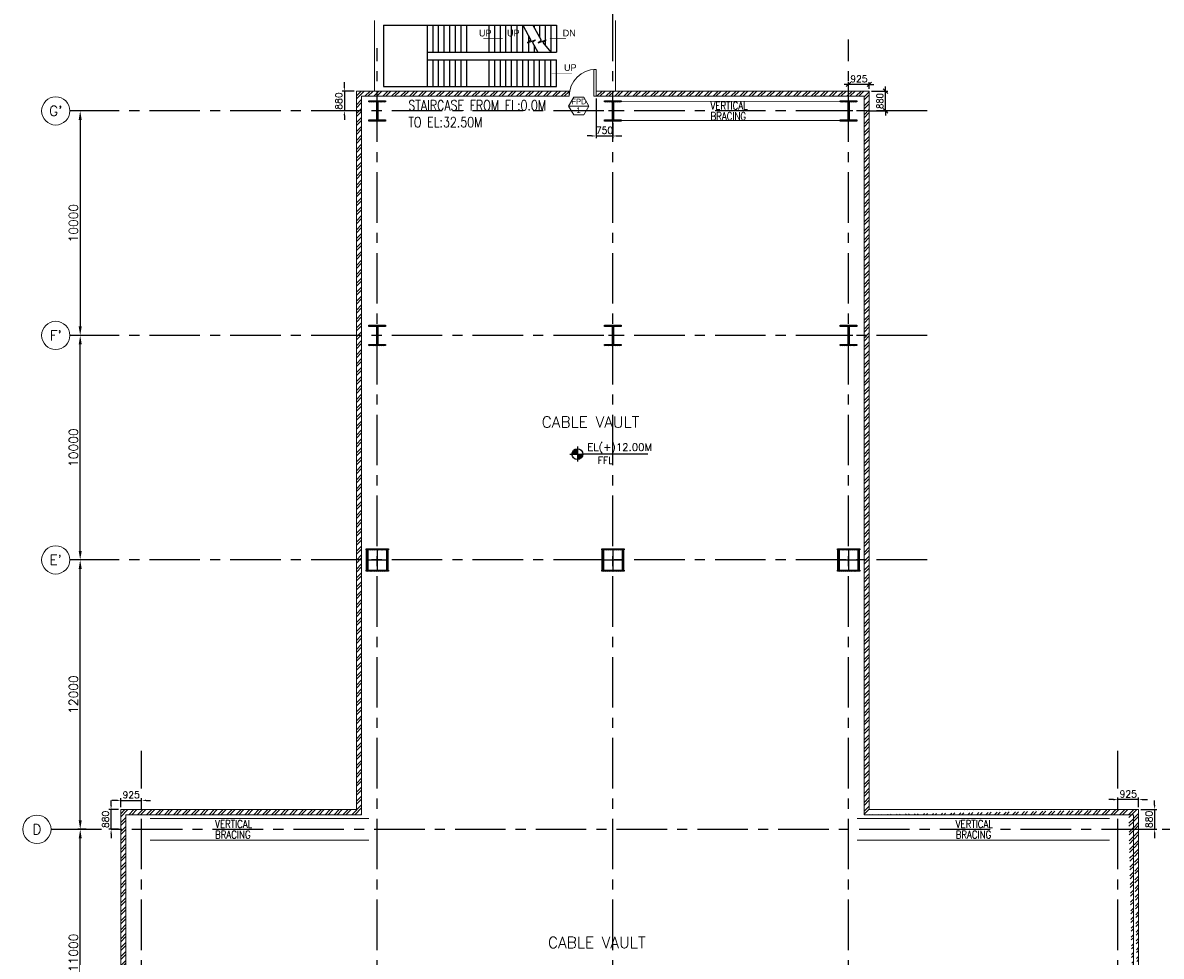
# Model space of a CAD drawing. Header units: inches. Extents: x 0 to 1544102, y -90707 to 23144100.
# Tile 138 of 181: x 585282 to 636007, y -17694 to 23885. Entities that reach past the tile are written whole.
import ezdxf
from ezdxf.enums import TextEntityAlignment as Align

# ---------------------------------------------------------------- set-up
doc = ezdxf.new("R2010")
doc.units = ezdxf.units.IN
doc.header["$LTSCALE"] = 1800
doc.header["$MEASUREMENT"] = 0
doc.linetypes.add('CENTER', pattern=[2, 1.25, -0.25, 0.25, -0.25])
doc.linetypes.add('HIDDEN', pattern=[0.375, 0.25, -0.125])
doc.layers.get('0').update_dxf_attribs({"color": 253})
for name, color, linetype in [('1', 7, 'Continuous'), ('BRACING', 1, 'HIDDEN'), ('CEN', 2, 'CENTER'), ('COL', 1, 'Continuous'), ('GRID', 251, 'CENTER'), ('STAIR', 2, 'Continuous')]:
    doc.layers.add(name, color=color, linetype=linetype)
for name, color, linetype, lineweight in [('2CON', 1, 'Continuous', 13), ('A-DOOR', 31, 'Continuous', 9), ('A-WIN TAG', 3, 'Continuous', 13), ('A-WIN TAG TEXT', 3, 'Continuous', 13), ('CL', 8, 'CENTER', 15), ('DIM', 4, 'Continuous', 18), ('dimension line', 4, 'Continuous', 13), ('TEXT', 3, 'Continuous', 18), ('WALL', 6, 'Continuous', 18), ('WALL HATCH', 251, 'Continuous', 13), ('WALL1', 6, 'Continuous', 18)]:
    doc.layers.add(name, color=color, linetype=linetype, lineweight=lineweight)
doc.styles.add('COMPLEX', font='complex')
doc.styles.add('HTX11', font='O8111901')
doc.styles.add('ROAMNS', font='ROMANS.shx')
doc.styles.add('ROMANS', font='romans.shx')
doc.styles.add('ROMANT', font='romant')
doc.styles.add('SIMPLEX-25', font='simplex.shx')
doc.styles.get("Standard").update_dxf_attribs({"font": 'arial.ttf'})
doc.dimstyles.new('DIM INT', dxfattribs={"dimtxt": 300, "dimasz": 200, "dimexe": 100, "dimexo": 100, "dimgap": 100, "dimtad": 1, "dimdec": 0, "dimlfac": 0.25, "dimzin": 13, "dimdsep": 46, "dimlunit": 5, "dimtxsty": 'ROMANS', "dimblk1": 'OBLIQUE', "dimblk2": 'OBLIQUE', "dimsah": 1, "dimcen": 0.09, "dimclrd": 9, "dimclre": 9, "dimclrt": 4, "dimadec": 0, "dimazin": 0, "dimtfac": 1, "dimtdec": 0, "dimtix": 1, "dimtmove": 2, "dimatfit": 3, "dimldrblk": 'OBLIQUE', "dimfxl": 1, "dimtolj": 1, "dimtzin": 13, "dimarcsym": 0})
doc.dimstyles.new('DIM INT 1', dxfattribs={"dimtxt": 300, "dimasz": 200, "dimexe": 100, "dimexo": 100, "dimgap": 100, "dimtad": 1, "dimdec": 0, "dimzin": 13, "dimdsep": 46, "dimlunit": 5, "dimtxsty": 'ROAMNS', "dimblk2": 'OBLIQUE', "dimcen": 0.09, "dimclrd": 9, "dimclre": 9, "dimclrt": 4, "dimadec": 0, "dimazin": 0, "dimtfac": 1, "dimtdec": 0, "dimtix": 1, "dimtmove": 2, "dimatfit": 3, "dimfxl": 1, "dimtolj": 1, "dimtzin": 13, "dimarcsym": 0})
doc.dimstyles.new('DIM100 x2', dxfattribs={"dimscale": 0, "dimtxt": 400, "dimasz": 400, "dimexe": 100, "dimexo": 100, "dimgap": 100, "dimtad": 1, "dimdec": 0, "dimzin": 13, "dimdsep": 46, "dimtxsty": 'ROMANS', "dimblk2": 'OBLIQUE', "dimcen": 100, "dimdle": 100, "dimclrd": 9, "dimclre": 9, "dimclrt": 4, "dimadec": 0, "dimazin": 0, "dimtfac": 1.1, "dimtdec": 0, "dimtix": 1, "dimtmove": 2, "dimatfit": 3, "dimfxl": 1, "dimtolj": 1, "dimtzin": 13, "dimarcsym": 0})

# ---------------------------------------------------------------- blocks, each defined once
blk = doc.blocks.new('E-ROW COLUMN')
at = {"layer": 'COL'}
h = blk.add_hatch(dxfattribs=at)
h.set_pattern_fill('ANSI31', color=256, scale=200, angle=180, style=0)
h.set_pattern_definition([(225, (-559205.4, -120485.547), (17.6776695, -17.6776695), [])])
h.paths.add_polyline_path([(0, 500), (-500, 500), (-500, 450), (0, 450)])
h.paths.add_polyline_path([(500, 500), (0, 500), (0, 450), (500, 450)])
h.paths.add_polyline_path([(-425, 450), (-475, 450), (-475, 0), (-425, 0)])
h.paths.add_polyline_path([(475, 450), (425, 450), (425, 0), (475, 0)])
h.paths.add_polyline_path([(-425, 0), (-475, 0), (-475, -450), (-425, -450)])
h.paths.add_polyline_path([(0, -450), (-500, -450), (-500, -500), (0, -500)])
h.paths.add_polyline_path([(500, -450), (0, -450), (0, -500), (500, -500)])
h.paths.add_polyline_path([(475, 0), (425, 0), (425, -450), (475, -450)])
at = {"layer": 'CEN'}
for p, q in [((-475, 0), (475, 0)), ((0, 500), (0, -500))]:
    blk.add_line(p, q, dxfattribs=at)
at = {"layer": 'COL'}
for points in [[(-500, 500), (500, 500), (500, 450), (-500, 450)], [(-475, 450), (-425, 450), (-425, -450), (-475, -450)], [(425, 450), (475, 450), (475, -450), (425, -450)], [(-500, -450), (500, -450), (500, -500), (-500, -500)]]:
    blk.add_lwpolyline(points, close=True, dxfattribs=at)
blk = doc.blocks.new('F-ROW COLUMN')
at = {"layer": 'COL'}
h = blk.add_hatch(dxfattribs=at)
h.set_pattern_fill('ANSI31', color=256, scale=200, angle=180, style=0)
h.set_pattern_definition([(225, (-557328.912, -127499.994), (17.6776695, -17.6776695), [])])
h.paths.add_polyline_path([(370, 450), (0, 450), (0, 400), (22.5, 400), (370, 400)])
h.paths.add_polyline_path([(0, 450), (-370, 450), (-370, 400), (0, 400)])
h.paths.add_polyline_path([(0, 400), (-22.5, 400), (-22.5, 0), (0, 0)])
h.paths.add_polyline_path([(22.5, 400), (0, 400), (0, 0), (22.5, 0)])
h.paths.add_polyline_path([(0, 0), (-22.5, 0), (-22.5, -400), (0, -400)])
h.paths.add_polyline_path([(22.5, 0), (0, 0), (0, -400), (22.5, -400)])
h.paths.add_polyline_path([(0, -400), (-22.5, -400), (-370, -400), (-370, -450), (0, -450)])
h.paths.add_polyline_path([(370, -400), (0, -400), (0, -450), (370, -450)])
at = {"layer": 'CEN'}
for p, q in [((191.6, 0), (-191.6, 0)), ((0, -450), (0, 450))]:
    blk.add_line(p, q, dxfattribs=at)
at = {"layer": 'COL'}
for points in [[(-370, 450), (370, 450), (370, 400), (-370, 400)], [(-22.5, 400), (22.5, 400), (22.5, -400), (-22.5, -400)], [(-370, -400), (370, -400), (370, -450), (-370, -450)]]:
    blk.add_lwpolyline(points, close=True, dxfattribs=at)
blk = doc.blocks.new('_Oblique')
at = {"color": 0, "linetype": 'ByBlock', "lineweight": -2}
blk.add_line((-0.5, -0.5), (0.5, 0.5), dxfattribs=at)
blk = doc.blocks.new('*D690')
at = {"layer": 'Defpoints', "color": 0, "transparency": 16777216}
for p in [(623001, 20839), (623723, 20839), (622771, 19959)]:
    blk.add_point(p, dxfattribs=at)
at = {"layer": 'DIM', "color": 9, "lineweight": -2, "transparency": 16777216}
for p, q in [((623101, 20839), (623823, 20839)), ((623723, 20839), (623723, 21039)), ((623723, 19959), (623723, 20839)), ((622871, 19959), (623823, 19959)), ((623723, 19959), (623723, 19759))]:
    blk.add_line(p, q, dxfattribs=at)
at = {"layer": 'DIM', "color": 9, "lineweight": -2, "transparency": 16777216, "xscale": 200, "yscale": 200, "zscale": 200}
for p, rotation in [((623723, 20839), 270), ((623723, 19959), 90)]:
    blk.add_blockref('_Oblique', p, dxfattribs=dict(at, rotation=rotation))
at = {"layer": 'DIM', "color": 4, "transparency": 16777216, "insert": (623473, 20399), "char_height": 300, "attachment_point": 5, "rotation": 90, "style": 'ROMANS'}
blk.add_mtext('\\A1;{\\W0.9;880}', dxfattribs=at)
blk = doc.blocks.new('*D691')
at = {"layer": 'Defpoints', "color": 0, "transparency": 16777216}
for p in [(622076, 21139), (623001, 20839), (622076, 20488)]:
    blk.add_point(p, dxfattribs=at)
at = {"layer": 'DIM', "color": 9, "lineweight": -2, "transparency": 16777216}
for p, q in [((622076, 21139), (621876, 21139)), ((622076, 20588), (622076, 21239)), ((623001, 21139), (622076, 21139)), ((623001, 20939), (623001, 21239)), ((623001, 21139), (623201, 21139))]:
    blk.add_line(p, q, dxfattribs=at)
at = {"layer": 'DIM', "color": 9, "lineweight": -2, "transparency": 16777216, "xscale": 200, "yscale": 200, "zscale": 200}
blk.add_blockref('_Oblique', (622076, 21139), dxfattribs=at)
at = {"layer": 'DIM', "color": 9, "lineweight": -2, "transparency": 16777216, "xscale": 200, "yscale": 200, "zscale": 200, "rotation": 180}
blk.add_blockref('_Oblique', (623001, 21139), dxfattribs=at)
at = {"layer": 'DIM', "color": 4, "transparency": 16777216, "insert": (622538, 21389), "char_height": 300, "attachment_point": 5, "style": 'ROMANS'}
blk.add_mtext('\\A1;925', dxfattribs=at)
blk = doc.blocks.new('M_Fire Door Single - 1200 x 2100mm FPD1-Level 1')
at = {"layer": 'A-DOOR'}
for p, q in [((500, -115), (500, -1315)), ((600, -115), (500, -115)), ((600, -115), (600, -1315)), ((600, -1315), (500, -1315))]:
    blk.add_line(p, q, dxfattribs=at)
blk.add_arc((600, -115), 1200, 180, 270, dxfattribs=at)
blk = doc.blocks.new('PL-FFL2')
at = {"layer": '1'}
h = blk.add_hatch(color=7, dxfattribs=at)
h.paths.add_polyline_path([(3.09, 1.96, 0.414214), (1.09, -0.04), (3.09, -0.04)])
h.paths.add_polyline_path([(5.09, -0.04), (3.09, -0.04), (3.09, -2.04, 0.414214)])
at = {"layer": '1', "color": 1, "linetype": 'Continuous'}
for p, q in [((3.09, 2.74), (3.09, -2.74)), ((29.24, 0), (4.78, 0)), ((4.78, 0), (5.09, 0)), ((0.31, -0.04), (5.09, -0.04))]:
    blk.add_line(p, q, dxfattribs=at)
blk.add_circle((3.09, -0.04), 2, dxfattribs=at)
at = {"layer": '1', "color": 4, "linetype": 'Continuous'}
blk.add_attdef('EL(+)', text='', height=2.75, dxfattribs=at).set_placement((18.98, 2.4), align=Align.MIDDLE)
at = {"layer": '1', "color": 3, "linetype": 'Continuous'}
blk.add_attdef('XXX', text='', height=2.5, dxfattribs=at).set_placement((18.44, -3.52), align=Align.MIDDLE)
blk = doc.blocks.new('*D1634')
at = {"layer": 'Defpoints', "color": 0, "transparency": 16777216}
for p in [(587841, -41), (588208, -41), (588208, -12041)]:
    blk.add_point(p, dxfattribs=at)
at = {"layer": 'dimension line', "color": 9, "lineweight": -2, "transparency": 16777216}
for p, q in [((588108, -41), (587741, -41)), ((587841, -11641), (587841, -441)), ((588108, -12041), (587741, -12041))]:
    blk.add_line(p, q, dxfattribs=at)
at = {"layer": 'dimension line', "color": 9, "transparency": 16777216}
for points in [[(587774, -441), (587908, -441), (587841, -41)], [(587774, -11641), (587908, -11641), (587841, -12041)]]:
    blk.add_solid(points, dxfattribs=at)
at = {"layer": 'dimension line', "color": 4, "transparency": 16777216, "insert": (587541, -6041), "char_height": 400, "attachment_point": 5, "rotation": 90, "style": 'ROMANS'}
blk.add_mtext('\\A1;12000', dxfattribs=at)
blk = doc.blocks.new('*D1635')
at = {"layer": 'Defpoints', "color": 0, "transparency": 16777216}
for p in [(587841, 9959), (588208, 9959), (588208, -41)]:
    blk.add_point(p, dxfattribs=at)
at = {"layer": 'dimension line', "color": 9, "lineweight": -2, "transparency": 16777216}
for p, q in [((588108, 9959), (587741, 9959)), ((587841, 359), (587841, 9559)), ((588108, -41), (587741, -41))]:
    blk.add_line(p, q, dxfattribs=at)
at = {"layer": 'dimension line', "color": 9, "transparency": 16777216}
for points in [[(587774, 9559), (587908, 9559), (587841, 9959)], [(587774, 359), (587908, 359), (587841, -41)]]:
    blk.add_solid(points, dxfattribs=at)
at = {"layer": 'dimension line', "color": 4, "transparency": 16777216, "insert": (587541, 4959), "char_height": 400, "attachment_point": 5, "rotation": 90, "style": 'ROMANS'}
blk.add_mtext('\\A1;10000', dxfattribs=at)
blk = doc.blocks.new('*D1636')
at = {"layer": 'Defpoints', "color": 0, "transparency": 16777216}
for p in [(588208, 19959), (587841, 9959), (588208, 9959)]:
    blk.add_point(p, dxfattribs=at)
at = {"layer": 'dimension line', "color": 9, "lineweight": -2, "transparency": 16777216}
for p, q in [((588108, 19959), (587741, 19959)), ((587841, 19559), (587841, 10359)), ((588108, 9959), (587741, 9959))]:
    blk.add_line(p, q, dxfattribs=at)
at = {"layer": 'dimension line', "color": 9, "transparency": 16777216}
for points in [[(587774, 19559), (587908, 19559), (587841, 19959)], [(587774, 10359), (587908, 10359), (587841, 9959)]]:
    blk.add_solid(points, dxfattribs=at)
at = {"layer": 'dimension line', "color": 4, "transparency": 16777216, "insert": (587541, 14959), "char_height": 400, "attachment_point": 5, "rotation": 90, "style": 'ROMANS'}
blk.add_mtext('\\A1;10000', dxfattribs=at)
blk = doc.blocks.new('GRD')
at = {"layer": 'CL', "linetype": 'Continuous'}
blk.add_circle((0, 419.99985), 419.99985, dxfattribs=at)
at = {"layer": 'CL', "color": 4, "style": 'COMPLEX'}
blk.add_attdef('GRD', text='', height=300, dxfattribs=at).set_placement((0, 419.99985), align=Align.MIDDLE)
blk = doc.blocks.new('*D1639')
at = {"layer": 'Defpoints', "color": 0, "transparency": 16777216}
for p in [(587211, -12041), (587841, -12041), (587211, -23041)]:
    blk.add_point(p, dxfattribs=at)
at = {"layer": 'dimension line', "color": 9, "lineweight": -2, "transparency": 16777216}
for p, q in [((587311, -12041), (587941, -12041)), ((587841, -22641), (587841, -12441)), ((587311, -23041), (587941, -23041))]:
    blk.add_line(p, q, dxfattribs=at)
at = {"layer": 'dimension line', "color": 9, "transparency": 16777216}
for points in [[(587774, -12441), (587908, -12441), (587841, -12041)], [(587774, -22641), (587908, -22641), (587841, -23041)]]:
    blk.add_solid(points, dxfattribs=at)
at = {"layer": 'dimension line', "color": 4, "transparency": 16777216, "insert": (587541, -17541), "char_height": 400, "attachment_point": 5, "rotation": 90, "style": 'ROMANS'}
blk.add_mtext('\\A1;11000', dxfattribs=at)
blk = doc.blocks.new('*D1875')
at = {"layer": 'Defpoints', "color": 0, "transparency": 16777216}
for p in [(610826, 20609), (611576, 19509), (611576, 18843)]:
    blk.add_point(p, dxfattribs=at)
at = {"layer": 'DIM', "color": 9, "lineweight": -2, "transparency": 16777216}
for p, q in [((610826, 20509), (610826, 18743)), ((611576, 19409), (611576, 18743)), ((610626, 18843), (610426, 18843)), ((610826, 18843), (611576, 18843)), ((611776, 18843), (611976, 18843))]:
    blk.add_line(p, q, dxfattribs=at)
at = {"layer": 'DIM', "color": 9, "transparency": 16777216}
for points in [[(610626, 18876), (610626, 18810), (610826, 18843)], [(611776, 18876), (611776, 18810), (611576, 18843)]]:
    blk.add_solid(points, dxfattribs=at)
at = {"layer": 'DIM', "color": 4, "transparency": 16777216, "insert": (611201, 19093), "char_height": 300, "attachment_point": 5, "style": 'ROAMNS'}
blk.add_mtext('\\A1;750', dxfattribs=at)
blk = doc.blocks.new('*D2298')
at = {"layer": 'Defpoints', "color": 0, "transparency": 16777216}
for p in [(600151, 20839), (599611, 19959), (600151, 19959)]:
    blk.add_point(p, dxfattribs=at)
at = {"layer": 'DIM', "color": 9, "lineweight": -2, "transparency": 16777216}
for p, q in [((600051, 20839), (599511, 20839)), ((599611, 21039), (599611, 21239)), ((599611, 20839), (599611, 19959)), ((600051, 19959), (599511, 19959)), ((599611, 19759), (599611, 19559))]:
    blk.add_line(p, q, dxfattribs=at)
at = {"layer": 'DIM', "color": 9, "transparency": 16777216}
for points in [[(599577, 21039), (599644, 21039), (599611, 20839)], [(599577, 19759), (599644, 19759), (599611, 19959)]]:
    blk.add_solid(points, dxfattribs=at)
at = {"layer": 'DIM', "color": 4, "transparency": 16777216, "insert": (599361, 20399), "char_height": 300, "attachment_point": 5, "rotation": 90, "style": 'ROAMNS'}
blk.add_mtext('\\A1;880', dxfattribs=at)
blk = doc.blocks.new('*D2299')
at = {"layer": 'A-DOOR', "color": 9, "lineweight": -2, "transparency": 16777216}
for p, q in [((589217, -10961), (589217, -10761)), ((589551, -11161), (589117, -11161)), ((589217, -12041), (589217, -11161)), ((589551, -12041), (589117, -12041)), ((589217, -12241), (589217, -12441))]:
    blk.add_line(p, q, dxfattribs=at)
at = {"layer": 'A-DOOR', "color": 9, "transparency": 16777216}
for points in [[(589184, -10961), (589251, -10961), (589217, -11161)], [(589184, -12241), (589251, -12241), (589217, -12041)]]:
    blk.add_solid(points, dxfattribs=at)
at = {"layer": 'Defpoints', "color": 0, "transparency": 16777216}
for p in [(589217, -11161), (589651, -11161), (589651, -12041)]:
    blk.add_point(p, dxfattribs=at)
at = {"layer": 'A-DOOR', "color": 4, "transparency": 16777216, "insert": (588967, -11601), "char_height": 300, "attachment_point": 5, "rotation": 90, "style": 'ROAMNS'}
blk.add_mtext('\\A1;880', dxfattribs=at)
blk = doc.blocks.new('*D2300')
at = {"layer": 'A-DOOR', "color": 9, "lineweight": -2, "transparency": 16777216}
for p, q in [((635714, -10961), (635714, -10761)), ((635101, -11161), (635814, -11161)), ((635714, -11161), (635714, -12041)), ((635336, -12041), (635814, -12041)), ((635714, -12241), (635714, -12441))]:
    blk.add_line(p, q, dxfattribs=at)
at = {"layer": 'A-DOOR', "color": 9, "transparency": 16777216}
for points in [[(635681, -10961), (635747, -10961), (635714, -11161)], [(635681, -12241), (635747, -12241), (635714, -12041)]]:
    blk.add_solid(points, dxfattribs=at)
at = {"layer": 'Defpoints', "color": 0, "transparency": 16777216}
for p in [(635001, -11161), (635236, -12041), (635714, -12041)]:
    blk.add_point(p, dxfattribs=at)
at = {"layer": 'A-DOOR', "color": 4, "transparency": 16777216, "insert": (635464, -11601), "char_height": 300, "attachment_point": 5, "rotation": 90, "style": 'ROAMNS'}
blk.add_mtext('\\A1;880', dxfattribs=at)
blk = doc.blocks.new('*D2301')
at = {"layer": 'A-DOOR', "color": 9, "lineweight": -2, "transparency": 16777216}
for p, q in [((634076, -10765), (634076, -10618)), ((635001, -11061), (635001, -10618)), ((633876, -10718), (633676, -10718)), ((635001, -10718), (634076, -10718)), ((635201, -10718), (635401, -10718))]:
    blk.add_line(p, q, dxfattribs=at)
at = {"layer": 'A-DOOR', "color": 9, "transparency": 16777216}
for points in [[(633876, -10684), (633876, -10751), (634076, -10718)], [(635201, -10684), (635201, -10751), (635001, -10718)]]:
    blk.add_solid(points, dxfattribs=at)
at = {"layer": 'Defpoints', "color": 0, "transparency": 16777216}
for p in [(634076, -10718), (634076, -10865), (635001, -11161)]:
    blk.add_point(p, dxfattribs=at)
at = {"layer": 'A-DOOR', "color": 4, "transparency": 16777216, "insert": (634538, -10468), "char_height": 300, "attachment_point": 5, "style": 'ROAMNS'}
blk.add_mtext('\\A1;925', dxfattribs=at)
blk = doc.blocks.new('*D2297')
at = {"layer": 'A-DOOR', "color": 9, "lineweight": -2, "transparency": 16777216}
for p, q in [((589451, -10753), (589251, -10753)), ((589651, -11061), (589651, -10653)), ((589651, -10753), (590576, -10753)), ((590576, -10766), (590576, -10653)), ((590776, -10753), (590976, -10753))]:
    blk.add_line(p, q, dxfattribs=at)
at = {"layer": 'A-DOOR', "color": 9, "transparency": 16777216}
for points in [[(589451, -10719), (589451, -10786), (589651, -10753)], [(590776, -10719), (590776, -10786), (590576, -10753)]]:
    blk.add_solid(points, dxfattribs=at)
at = {"layer": 'Defpoints', "color": 0, "transparency": 16777216}
for p in [(590576, -10753), (590576, -10866), (589651, -11161)]:
    blk.add_point(p, dxfattribs=at)
at = {"layer": 'A-DOOR', "color": 4, "transparency": 16777216, "insert": (590113, -10503), "char_height": 300, "attachment_point": 5, "style": 'ROAMNS'}
blk.add_mtext('\\A1;925', dxfattribs=at)

msp = doc.modelspace()

# ---------------------------------------------------------------- hatches: boundary and pattern name
at = {"layer": 'WALL HATCH'}
h = msp.add_hatch(dxfattribs=at)
h.set_pattern_fill('ANSI32', color=256, scale=750, style=0)
h.paths.add_polyline_path([(623000.79, 20838.57), (610825.79, 20838.57), (610825.79, 20608.57), (622770.79, 20608.57), (622770.79, -11406.43), (623000.79, -11406.43), (623000.79, -11176.43)])
h.paths.add_polyline_path([(600380.79, 20608.57), (609625.79, 20608.57), (609625.79, 20838.57), (600150.79, 20838.57), (600150.79, -11161.43), (589650.79, -11161.43), (589650.79, -21861.43), (589880.79, -21861.43), (589880.79, -11391.43), (600380.79, -11391.43)])
h = msp.add_hatch(dxfattribs=at)
h.set_pattern_fill('ANSI32', color=256, scale=750, style=0)
edge = h.paths.add_edge_path()
edge.add_line((623000.79, -11161.43), (634790.79, -11161.43))
edge.add_line((622770.79, -11391.43), (634560.79, -11391.43))
edge.add_line((634770.79, -21861.43), (634770.79, -11406.43))
edge.add_line((635000.79, -21861.43), (635000.79, -11176.43))

# ---------------------------------------------------------------- linework, layer by layer
at = {"layer": '2CON'}
msp.add_line((610504.02, 20176.81), (609604.02, 20176.81), dxfattribs=at)
at = {"layer": 'A-WIN TAG'}
msp.add_lwpolyline([(609829.02, 20566.52), (609604.02, 20176.81), (609829.02, 19787.1), (610279.02, 19787.1), (610504.02, 20176.81), (610279.02, 20566.52)], close=True, dxfattribs=at)
at = {"layer": 'BRACING', "const_width": 40}
for points in [[(611945.79, 20383.57), (621705.79, 20383.57)], [(611945.79, 19533.57), (621705.79, 19533.57)], [(590945.79, -11561.43), (600705.79, -11561.43)], [(622445.79, -11561.43), (633705.79, -11561.43)], [(590945.79, -12521.43), (600705.79, -12521.43)], [(622445.79, -12521.43), (633705.79, -12521.43)]]:
    msp.add_lwpolyline(points, dxfattribs=at)
at = {"layer": 'GRID'}
for p, q in [((611575.79, -71422), (611575.79, 24880.66)), ((622075.79, -71422), (622075.79, 23138.14)), ((601075.79, -71422), (601075.79, 22750.3)), ((625575.79, 19958.57), (587381.4, 19958.57)), ((625575.79, 9958.57), (587381.4, 9958.57)), ((625575.79, -41.43), (587381.4, -41.43)), ((590575.79, -71422), (590575.79, -8541.43)), ((634075.79, -71422), (634075.79, -8541.43)), ((586541.88, -12041.43), (637536.54, -12041.43))]:
    msp.add_line(p, q, dxfattribs=at)
at = {"layer": 'STAIR', "linetype": 'Continuous'}
for p, q in [((601360.79, 23776.07), (608810.79, 23776.07)), ((601360.79, 23776.07), (601360.79, 21041.07)), ((603310.79, 22576.07), (603310.79, 23776.07)), ((603310.79, 22576.07), (603310.79, 23776.07)), ((603310.79, 22576.07), (603310.79, 23776.07)), ((603560.79, 22576.07), (603560.79, 23776.07)), ((603810.79, 22576.07), (603810.79, 23776.07)), ((604060.79, 22576.07), (604060.79, 23776.07)), ((604310.79, 22576.07), (604310.79, 23776.07)), ((604560.79, 22576.07), (604560.79, 23776.07)), ((604810.79, 22576.07), (604810.79, 23776.07)), ((605060.79, 22576.07), (605060.79, 23776.07)), ((606060.79, 22576.07), (606060.79, 23776.07)), ((606310.79, 22576.07), (606310.79, 23776.07)), ((606560.79, 22576.07), (606560.79, 23776.07)), ((606810.79, 22576.07), (606810.79, 23776.07)), ((607060.79, 22576.07), (607060.79, 23776.07)), ((607310.79, 22576.07), (607310.79, 23776.07)), ((607560.79, 22576.07), (607560.79, 23776.07)), ((608012.87, 23776.07), (609060.79, 23776.07)), ((608060.79, 23776.07), (608060.79, 23689.38)), ((608310.79, 23776.07), (608310.79, 23237.15)), ((608560.79, 23776.07), (608560.79, 22885.01)), ((608810.79, 23776.07), (608810.79, 22576.07)), ((609060.79, 23776.07), (609060.79, 22576.07)), ((607810.79, 23307.62), (607810.79, 22576.07)), ((608060.79, 22889.87), (608060.79, 22576.07)), ((603310.79, 22241.07), (603310.79, 22576.07)), ((603310.79, 22576.07), (609060.79, 22576.07)), ((608810.79, 22576.07), (609060.79, 22576.07)), ((603310.79, 21041.07), (603310.79, 22241.07)), ((603310.79, 22241.07), (609060.79, 22241.07)), ((603310.79, 21041.07), (603310.79, 22241.07)), ((603310.79, 21041.07), (603310.79, 22241.07)), ((603560.79, 21041.07), (603560.79, 22241.07)), ((603810.79, 21041.07), (603810.79, 22241.07)), ((604060.79, 21041.07), (604060.79, 22241.07)), ((604310.79, 21041.07), (604310.79, 22241.07)), ((604560.79, 21041.07), (604560.79, 22241.07)), ((604810.79, 21041.07), (604810.79, 22241.07)), ((605060.79, 21041.07), (605060.79, 22241.07)), ((606060.79, 21041.07), (606060.79, 22241.07)), ((606310.79, 21041.07), (606310.79, 22241.07)), ((606560.79, 21041.07), (606560.79, 22241.07)), ((606810.79, 21041.07), (606810.79, 22241.07)), ((607060.79, 21041.07), (607060.79, 22241.07)), ((607310.79, 21041.07), (607310.79, 22241.07)), ((607560.79, 21041.07), (607560.79, 22241.07)), ((607810.79, 21041.07), (607810.79, 22241.07)), ((608060.79, 21041.07), (608060.79, 22241.07)), ((608310.79, 21041.07), (608310.79, 22241.07)), ((608560.79, 21041.07), (608560.79, 22241.07)), ((608810.79, 21041.07), (608810.79, 22241.07)), ((609060.79, 21041.07), (609060.79, 22241.07)), ((601360.79, 21041.07), (609060.79, 21041.07))]:
    msp.add_line(p, q, dxfattribs=at)
at = {"layer": 'STAIR', "linetype": 'Continuous', "flags": 128}
for points in [[(607560.79, 23776.07), (607917.17, 23108.3), (607776.91, 22997.61), (608132.93, 23123.32), (607992.67, 23012.63), (608234.95, 22576.07)], [(608012.87, 23776.07), (608382.02, 23108.3), (608241.76, 22997.61), (608597.78, 23123.32), (608457.52, 23012.63), (608810.79, 22576.07)]]:
    msp.add_lwpolyline(points, dxfattribs=at)
for points in [[(606708.81, 23176.07, 0, 150, 0), (606354.12, 23176.07, 25, 25, 0), (605795.48, 23176.07, 25, 25, 0)], [(608731.15, 23176.07, 0, 150, 0), (609085.84, 23176.07, 25, 25, 0), (609482.72, 23176.07, 25, 25, 0)], [(608837.2, 21641.07, 0, 150, 0), (609191.89, 21641.07, 25, 25, 0), (609750.53, 21641.07, 25, 25, 0)]]:
    msp.add_lwpolyline(points, format="xyseb", dxfattribs=at)
at = {"layer": 'WALL'}
for p, q in [((600960.79, 23993.57), (600960.79, 20823.57)), ((611690.79, 23993.57), (611690.79, 20823.57)), ((589650.79, -21861.43), (589650.79, -11161.43)), ((589650.79, -11161.43), (600150.79, -11161.43)), ((589880.79, -21861.43), (589880.79, -11391.43)), ((589880.79, -11391.43), (600380.79, -11391.43)), ((622770.79, -11391.43), (634770.79, -11391.43)), ((623000.79, -11161.43), (635000.79, -11161.43)), ((634770.79, -21861.43), (634770.79, -11391.43)), ((635000.79, -21861.43), (635000.79, -11161.43))]:
    msp.add_line(p, q, dxfattribs=at)
at = {"layer": 'WALL1'}
for p, q in [((600150.79, -11161.43), (600150.79, 20838.57)), ((609625.79, 20838.57), (600150.79, 20838.57)), ((609625.79, 20608.57), (609625.79, 20838.57)), ((623000.79, 20838.57), (610825.79, 20838.57)), ((610825.79, 20608.57), (610825.79, 20838.57)), ((623000.79, -11161.43), (623000.79, 20838.57)), ((600380.79, -11391.43), (600380.79, 20608.57)), ((609625.79, 20608.57), (600380.79, 20608.57)), ((622770.79, 20608.57), (610825.79, 20608.57)), ((622770.79, -11391.43), (622770.79, 20608.57))]:
    msp.add_line(p, q, dxfattribs=at)

# ---------------------------------------------------------------- block references
for name, p in [('F-ROW COLUMN', (601075.79, 19958.57)), ('F-ROW COLUMN', (611575.79, 19958.57)), ('F-ROW COLUMN', (622075.79, 19958.57)), ('F-ROW COLUMN', (601075.79, 9958.57)), ('F-ROW COLUMN', (611575.79, 9958.57)), ('F-ROW COLUMN', (622075.79, 9958.57)), ('E-ROW COLUMN', (601075.79, -41.43)), ('E-ROW COLUMN', (611575.79, -41.43)), ('E-ROW COLUMN', (622075.79, -41.43))]:
    msp.add_blockref(name, p)
at = {"layer": '1'}
ref = msp.add_blockref('PL-FFL2', (609622.49, 4675.7), dxfattribs=dict(at, xscale=120, yscale=120, zscale=120))
ref.add_attrib('XXX', 'FFL', dxfattribs={"layer": '0', "color": 3, "linetype": 'Continuous', "height": 300, "style": 'SIMPLEX-25'}).set_placement((611244.97, 4395.27), align=Align.MIDDLE)
ref.add_attrib('EL(+)', 'EL(+)12.00M', dxfattribs={"layer": '0', "color": 4, "linetype": 'Continuous', "height": 330, "style": 'SIMPLEX-25'}).set_placement((611877.44, 4962.69), align=Align.MIDDLE)
at = {"layer": 'A-DOOR', "xscale": -1, "rotation": 180}
msp.add_blockref('M_Fire Door Single - 1200 x 2100mm FPD1-Level 1', (610225.79, 20493.57), dxfattribs=at)
at = {"layer": 'DIM', "xscale": 1.5, "yscale": 1.5, "zscale": 1.5}
for p, values in [((586751.4, 19328.57), {'GRD': "G'"}), ((586751.4, 9328.57), {'GRD': "F'"}), ((586751.4, -671.43), {'GRD': "E'"}), ((585911.88, -12671.43), {'GRD': 'D'})]:
    msp.add_blockref('GRD', p, dxfattribs=at).add_auto_attribs(values)

# ---------------------------------------------------------------- texts
at = {"layer": 'A-WIN TAG TEXT', "width": 0.8}
msp.add_text('FPD', height=250, dxfattribs=at).set_placement((610063.76, 20376.76), align=Align.MIDDLE)
at = {"layer": 'A-WIN TAG TEXT'}
msp.add_text('1', height=250, dxfattribs=at).set_placement((610046.69, 19990.94), align=Align.MIDDLE)
at = {"layer": 'TEXT', "linetype": 'Continuous', "style": 'HTX11'}
for s, p in [('UP', (605610.55, 23276.07)), ('UP', (606860.55, 23276.07)), ('DN', (609341.49, 23276.07)), ('UP', (609398.49, 21741.07))]:
    msp.add_text(s, height=300, dxfattribs=at).set_placement(p)
at = {"layer": 'TEXT', "color": 3, "style": 'ROMANT'}
for s, p in [('  CABLE VAULT', (607717.97, 5850.63)), ('CABLE VAULT', (608681.31, -17331.5))]:
    msp.add_text(s, height=500, dxfattribs=at).set_placement(p)
at = {"layer": 'TEXT', "insert": (602461.99, 20432.82), "char_height": 450, "attachment_point": 1, "style": 'ROMANS'}
msp.add_mtext_dynamic_manual_height_columns('{\\W0.8;STAIRCASE FROM EL:0.0M TO EL:32.50M}', width=6932.3139, gutter_width=1, heights=[0], dxfattribs=at)
at = {"layer": 'TEXT', "char_height": 350, "width": 1838.5567, "attachment_point": 1, "line_spacing_factor": 0.805714, "style": 'ROMANS'}
for insert in [(615925.32, 20368.57), (593850.32, -11631.43), (626850.32, -11631.43)]:
    msp.add_mtext('{\\W0.8;VERTICAL BRACING}', dxfattribs=dict(at, insert=insert))

# ---------------------------------------------------------------- dimensions: what is measured, and where the dimension line sits
at = {"layer": 'A-DOOR'}
for base, p1, p2, picture, middle in [((590575.79, -10752.6), (589650.79, -11161.43), (590575.79, -10866.41), '*D2297', (590113.29, -10502.6)), ((634075.79, -10717.73), (635000.79, -11161.43), (634075.79, -10864.7), '*D2301', (634538.29, -10467.73))]:
    dim = msp.add_linear_dim(base=base, p1=p1, p2=p2, dimstyle='DIM INT 1', dxfattribs=at)
    dim.commit()
    dim.dimension.update_dxf_attribs({"geometry": picture, "text_midpoint": middle})
for base, p1, p2, picture, middle in [((589217.21, -11161.43), (589650.79, -12041.43), (589650.79, -11161.43), '*D2299', (588967.21, -11601.43)), ((635713.88, -12041.43), (635000.79, -11161.43), (635235.59, -12041.43), '*D2300', (635463.88, -11601.43))]:
    dim = msp.add_linear_dim(base=base, p1=p1, p2=p2, angle=90, dimstyle='DIM INT 1', dxfattribs=at)
    dim.commit()
    dim.dimension.update_dxf_attribs({"geometry": picture, "text_midpoint": middle})
at = {"layer": 'DIM'}
dim = msp.add_linear_dim(base=(622075.79, 21138.66), p1=(623000.79, 20838.57), p2=(622075.79, 20487.76), dimstyle='DIM INT', override={"dimlfac": 1, "dimtmove": 1, "dimfxl": 0.18, "dimarcsym": 2}, dxfattribs=at)
dim.commit()
dim.dimension.update_dxf_attribs({"geometry": '*D691', "text_midpoint": (622538.29, 21388.66)})
dim = msp.add_linear_dim(base=(599610.69, 19958.57), p1=(600150.79, 20838.57), p2=(600150.79, 19958.57), angle=90, dimstyle='DIM INT 1', dxfattribs=at)
dim.commit()
dim.dimension.update_dxf_attribs({"geometry": '*D2298', "text_midpoint": (599360.69, 20398.57)})
dim = msp.add_linear_dim(base=(623722.79, 20838.57), p1=(622770.79, 19958.57), p2=(623000.79, 20838.57), angle=90, text='{\\W0.9;<>}', dimstyle='DIM INT', override={"dimtxt": 300, "dimlfac": 1, "dimtxsty": 'ROMANS', "dimtmove": 1, "dimfxl": 0.18, "dimarcsym": 2}, dxfattribs=at)
dim.commit()
dim.dimension.update_dxf_attribs({"geometry": '*D690', "text_midpoint": (623472.79, 20398.57)})
dim = msp.add_linear_dim(base=(611575.79, 18843.13), p1=(610825.79, 20608.57), p2=(611575.79, 19508.57), dimstyle='DIM INT 1', dxfattribs=at)
dim.commit()
dim.dimension.update_dxf_attribs({"geometry": '*D1875', "text_midpoint": (611200.79, 19093.13)})
at = {"layer": 'dimension line'}
for base, p1, p2, angle, picture, middle in [((587841.03, 9958.57), (588208.39, 19958.57), (588208.39, 9958.57), 270, '*D1636', (587541.03, 14958.57)), ((587841.03, 9958.57), (588208.39, -41.43), (588208.39, 9958.57), 90, '*D1635', (587541.03, 4958.57)), ((587841.03, -41.43), (588208.39, -12041.43), (588208.39, -41.43), 90, '*D1634', (587541.03, -6041.43)), ((587841.03, -12041.43), (587211.39, -23041.43), (587211.39, -12041.43), 90, '*D1639', (587541.03, -17541.43))]:
    dim = msp.add_linear_dim(base=base, p1=p1, p2=p2, angle=angle, dimstyle='DIM100 x2', override={"dimscale": 1}, dxfattribs=at)
    dim.commit()
    dim.dimension.update_dxf_attribs({"geometry": picture, "text_midpoint": middle})

doc.saveas('drawing.dxf')
